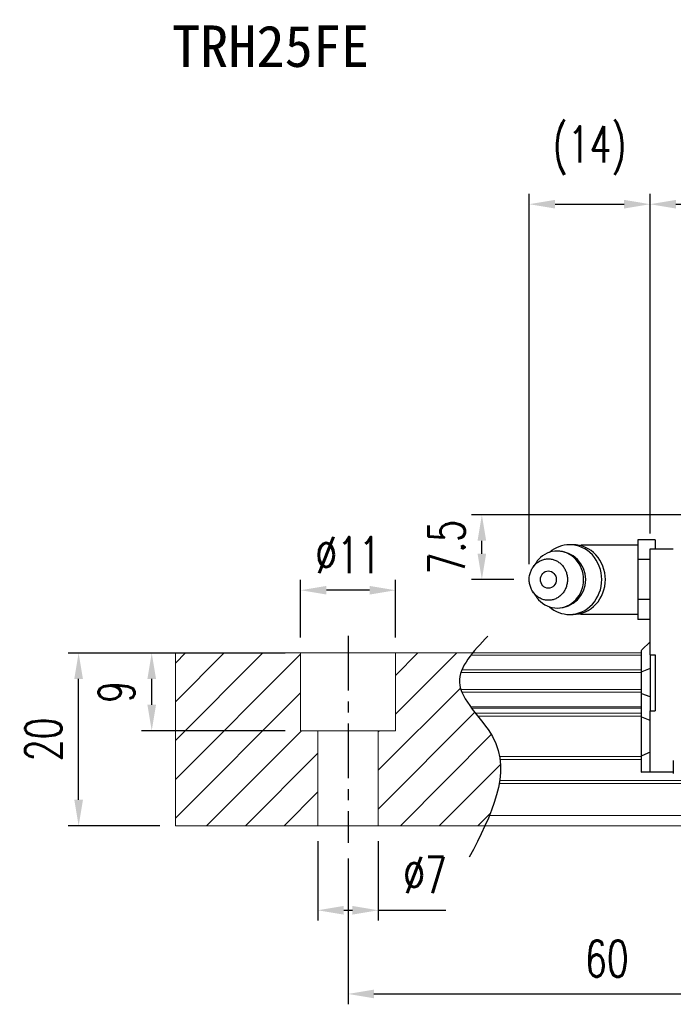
# Model space of a CAD drawing. Header units: millimetres. Extents: x 21 to 338, y 371 to 485.
# Tile 2 of 53: x 134 to 210, y 371 to 485. Entities that reach past the tile are written whole.
import ezdxf
from ezdxf.enums import TextEntityAlignment as Align

# ---------------------------------------------------------------- set-up
doc = ezdxf.new("R2010")
doc.units = ezdxf.units.MM
doc.header["$PDSIZE"] = -1
doc.linetypes.add('CENTER', pattern=[10.16, 6.35, -1.27, 1.27, -1.27])
for name, color, linetype in [('2', 7, 'Continuous'), ('CHA', 2, 'Continuous'), ('CL', 1, 'CENTER'), ('DIM', 4, 'Continuous'), ('OUT', 3, 'Continuous')]:
    doc.layers.add(name, color=color, linetype=linetype)
doc.styles.add('DIM-7', font='SIMPLEX.shx', dxfattribs={"width": 0.7, "bigfont": 'chineset.shx'})
doc.styles.add('T', font='kaiu.ttf')
doc.dimstyles.new('CNS', dxfattribs={"dimtxt": 3.5, "dimasz": 2.5, "dimexe": 1, "dimexo": 1.5, "dimgap": 0.09, "dimtad": 0, "dimdsep": 46, "dimtxsty": 'DIM-7', "dimcen": 0.09, "dimclrd": 1, "dimclre": 1, "dimclrt": 4, "dimadec": 0, "dimazin": 0, "dimtfac": 1, "dimtix": 1, "dimtmove": 2, "dimatfit": 3, "dimfxl": 1, "dimtvp": 0.971429, "dimtolj": 1, "dimarcsym": 0})

# ---------------------------------------------------------------- blocks, each defined once
blk = doc.blocks.new('*D13')
at = {"layer": 'DEFPOINTS', "color": 0}
for p in [(168.49, 391.28), (175.49, 391.28), (175.49, 381.49)]:
    blk.add_point(p, dxfattribs=at)
at = {"layer": 'DIM', "color": 7, "lineweight": -2}
for p, q in [((168.49, 389.48), (168.49, 380.29)), ((175.49, 389.48), (175.49, 380.29)), ((171.49, 381.49), (172.49, 381.49)), ((175.49, 381.49), (183.32, 381.49))]:
    blk.add_line(p, q, dxfattribs=at)
at = {"layer": 'DIM', "color": 7}
for points in [[(171.49, 381.99), (171.49, 380.99), (168.49, 381.49)], [(172.49, 381.99), (172.49, 380.99), (175.49, 381.49)]]:
    blk.add_solid(points, dxfattribs=at)
at = {"layer": 'DIM', "color": 7, "insert": (180.91, 385.57), "char_height": 4.2, "attachment_point": 5, "style": 'DIM-7'}
blk.add_mtext('\\A1;%%C7', dxfattribs=at)
blk = doc.blocks.new('*D14')
at = {"layer": 'DEFPOINTS', "color": 0}
for p in [(166.49, 418.55), (166.49, 411.28), (177.49, 411.28)]:
    blk.add_point(p, dxfattribs=at)
at = {"layer": 'DIM', "color": 7, "lineweight": -2}
for p, q in [((166.49, 413.08), (166.49, 419.75)), ((177.49, 413.08), (177.49, 419.75)), ((174.49, 418.55), (169.49, 418.55))]:
    blk.add_line(p, q, dxfattribs=at)
at = {"layer": 'DIM', "color": 7}
for points in [[(169.49, 419.05), (169.49, 418.05), (166.49, 418.55)], [(174.49, 419.05), (174.49, 418.05), (177.49, 418.55)]]:
    blk.add_solid(points, dxfattribs=at)
at = {"layer": 'DIM', "color": 7, "insert": (171.99, 422.63), "char_height": 4.2, "attachment_point": 5, "style": 'DIM-7'}
blk.add_mtext('\\A1;%%C11', dxfattribs=at)
blk = doc.blocks.new('*D15')
at = {"layer": 'DEFPOINTS', "color": 0}
for p in [(149.24, 411.28), (166.49, 411.28), (166.49, 402.28)]:
    blk.add_point(p, dxfattribs=at)
at = {"layer": 'DIM', "color": 7, "lineweight": -2}
for p, q in [((164.69, 411.28), (148.04, 411.28)), ((149.24, 405.28), (149.24, 408.28)), ((164.69, 402.28), (148.04, 402.28))]:
    blk.add_line(p, q, dxfattribs=at)
at = {"layer": 'DIM', "color": 7}
for points in [[(148.74, 408.28), (149.74, 408.28), (149.24, 411.28)], [(148.74, 405.28), (149.74, 405.28), (149.24, 402.28)]]:
    blk.add_solid(points, dxfattribs=at)
at = {"layer": 'DIM', "color": 7, "insert": (145.16, 406.78), "char_height": 4.2, "attachment_point": 5, "rotation": 90, "style": 'DIM-7'}
blk.add_mtext('\\A1;9', dxfattribs=at)
blk = doc.blocks.new('*D16')
at = {"layer": 'DEFPOINTS', "color": 0}
for p in [(171.99, 389.28), (231.99, 389.28), (231.99, 371.8)]:
    blk.add_point(p, dxfattribs=at)
at = {"layer": 'DIM', "color": 7, "lineweight": -2}
for p, q in [((171.99, 387.48), (171.99, 370.6)), ((231.99, 387.48), (231.99, 370.6)), ((174.99, 371.8), (228.99, 371.8))]:
    blk.add_line(p, q, dxfattribs=at)
at = {"layer": 'DIM', "color": 7}
for points in [[(174.99, 372.3), (174.99, 371.3), (171.99, 371.8)], [(228.99, 372.3), (228.99, 371.3), (231.99, 371.8)]]:
    blk.add_solid(points, dxfattribs=at)
at = {"layer": 'DIM', "color": 7, "insert": (201.99, 375.88), "char_height": 4.2, "attachment_point": 5, "style": 'DIM-7'}
blk.add_mtext('\\A1;60', dxfattribs=at)
blk = doc.blocks.new('*D17')
at = {"layer": 'DEFPOINTS', "color": 0}
for p in [(140.77, 411.28), (151.99, 411.28), (151.99, 391.28)]:
    blk.add_point(p, dxfattribs=at)
at = {"layer": 'DIM', "color": 7, "lineweight": -2}
for p, q in [((150.19, 411.28), (139.57, 411.28)), ((140.77, 394.28), (140.77, 408.28)), ((150.19, 391.28), (139.57, 391.28))]:
    blk.add_line(p, q, dxfattribs=at)
at = {"layer": 'DIM', "color": 7}
for points in [[(140.27, 408.28), (141.27, 408.28), (140.77, 411.28)], [(140.27, 394.28), (141.27, 394.28), (140.77, 391.28)]]:
    blk.add_solid(points, dxfattribs=at)
at = {"layer": 'DIM', "color": 7, "insert": (136.69, 401.28), "char_height": 4.2, "attachment_point": 5, "rotation": 90, "style": 'DIM-7'}
blk.add_mtext('\\A1;20', dxfattribs=at)
blk = doc.blocks.new('*D18')
at = {"layer": 'DEFPOINTS', "color": 0}
for p in [(316.99, 463.25), (206.99, 423.33), (316.99, 423.19)]:
    blk.add_point(p, dxfattribs=at)
at = {"layer": 'DIM', "color": 7, "lineweight": -2}
for p, q in [((206.99, 425.13), (206.99, 464.45)), ((316.99, 424.99), (316.99, 464.45)), ((209.99, 463.25), (313.99, 463.25))]:
    blk.add_line(p, q, dxfattribs=at)
at = {"layer": 'DIM', "color": 7}
for points in [[(209.99, 463.75), (209.99, 462.75), (206.99, 463.25)], [(313.99, 463.75), (313.99, 462.75), (316.99, 463.25)]]:
    blk.add_solid(points, dxfattribs=at)
at = {"layer": 'DIM', "color": 7, "insert": (261.99, 467.33), "char_height": 4.2, "attachment_point": 5, "style": 'DIM-7'}
blk.add_mtext('\\A1;110', dxfattribs=at)
blk = doc.blocks.new('*D26')
at = {"layer": 'DEFPOINTS', "color": 0}
for p in [(187.5, 427.28), (217.99, 427.28), (192.99, 419.78)]:
    blk.add_point(p, dxfattribs=at)
at = {"layer": 'DIM', "color": 7, "lineweight": -2}
for p, q in [((216.19, 427.28), (186.3, 427.28)), ((187.5, 422.78), (187.5, 424.28)), ((191.19, 419.78), (186.3, 419.78))]:
    blk.add_line(p, q, dxfattribs=at)
at = {"layer": 'DIM', "color": 7}
for points in [[(187, 424.28), (188, 424.28), (187.5, 427.28)], [(187, 422.78), (188, 422.78), (187.5, 419.78)]]:
    blk.add_solid(points, dxfattribs=at)
at = {"layer": 'DIM', "color": 7, "insert": (183.42, 423.53), "char_height": 4.2, "attachment_point": 5, "rotation": 90, "style": 'DIM-7'}
blk.add_mtext('\\A1;7.5', dxfattribs=at)
blk = doc.blocks.new('*D27')
at = {"layer": 'DEFPOINTS', "color": 0}
for p in [(206.99, 463.25), (206.99, 423.33), (192.99, 419.78)]:
    blk.add_point(p, dxfattribs=at)
at = {"layer": 'DIM', "color": 7, "lineweight": -2}
for p, q in [((192.99, 421.58), (192.99, 464.45)), ((206.99, 425.13), (206.99, 464.45)), ((195.99, 463.25), (203.99, 463.25))]:
    blk.add_line(p, q, dxfattribs=at)
at = {"layer": 'DIM', "color": 7}
for points in [[(195.99, 463.75), (195.99, 462.75), (192.99, 463.25)], [(203.99, 463.75), (203.99, 462.75), (206.99, 463.25)]]:
    blk.add_solid(points, dxfattribs=at)
at = {"layer": 'DIM', "color": 7, "insert": (199.99, 469.47), "char_height": 4.2, "attachment_point": 5, "style": 'DIM-7'}
blk.add_mtext('\\A1;(14)', dxfattribs=at)

msp = doc.modelspace()

# ---------------------------------------------------------------- linework, layer by layer
at = {"layer": '2', "color": 0, "linetype": 'Continuous'}
for p, q in [((207.588, 424.402), (205.588, 424.402)), ((205.588, 424.402), (205.588, 423.247)), ((207.588, 424.402), (207.588, 423.333)), ((198.077, 423.824), (197.662, 423.824)), ((205.588, 423.783), (199.205, 423.783)), ((205.588, 423.247), (205.588, 422.092)), ((206.988, 423.186), (206.988, 423.333)), ((206.988, 423.333), (209.688, 423.333)), ((206.988, 421.979), (206.988, 423.186)), ((206.988, 422.092), (205.588, 422.092)), ((205.588, 422.092), (205.588, 419.783)), ((206.988, 421.626), (206.988, 421.979)), ((193.785, 421.741), (193.421, 421.207)), ((206.988, 411.082), (206.988, 421.626)), ((205.588, 419.783), (205.588, 417.473)), ((193.421, 418.359), (193.785, 417.824)), ((206.988, 417.473), (205.588, 417.473)), ((205.588, 417.473), (205.588, 416.319)), ((205.588, 416.319), (205.588, 415.164)), ((197.662, 415.741), (198.077, 415.741)), ((199.205, 415.783), (205.588, 415.783)), ((206.988, 415.164), (205.588, 415.164)), ((205.988, 411.583), (206.038, 411.633)), ((206.988, 412.583), (206.038, 411.633)), ((205.988, 409.079), (205.988, 411.583)), ((206.988, 411.082), (206.988, 404.582)), ((206.988, 411.082), (207.588, 411.082)), ((207.588, 411.082), (207.588, 404.582)), ((206.988, 409.473), (206.038, 409.098)), ((205.988, 409.079), (206.038, 409.098)), ((205.988, 406.586), (205.988, 409.079)), ((205.988, 403.852), (205.988, 406.586)), ((205.988, 406.586), (206.038, 406.567)), ((206.988, 406.192), (206.038, 406.567)), ((205.988, 399.373), (205.988, 403.852)), ((205.988, 403.852), (206.038, 403.832)), ((206.988, 403.458), (206.038, 403.832)), ((206.988, 404.582), (207.588, 404.582)), ((206.988, 399.04), (206.988, 404.582)), ((205.988, 399.373), (206.038, 399.393)), ((205.988, 397.483), (205.988, 399.373)), ((206.988, 399.787), (206.038, 399.393)), ((206.988, 398.686), (206.988, 399.04)), ((206.988, 397.629), (206.988, 398.686)), ((209.688, 398.833), (209.688, 397.333)), ((205.988, 397.483), (206.038, 397.483)), ((206.988, 397.483), (206.038, 397.483)), ((206.988, 397.483), (206.988, 397.629)), ((209.688, 397.483), (206.988, 397.483))]:
    msp.add_line(p, q, dxfattribs=at)
for centre, radius, start, end in [((196.239, 419.783), 3.3, 270, 89.84908), ((199.205, 419.783), 4, 89.99998, 93.25686), ((199.205, 419.783), 4, 266.21721, 270.00002)]:
    msp.add_arc(centre, radius, start, end, dxfattribs=at)
msp.add_ellipse((195.205, 419.783), major_axis=(0, -1), ratio=0.9238797, dxfattribs=at)
for points, knots in [([(193.786, 417.824), (193.876, 417.691), (193.975, 417.566), (194.647, 416.838), (195.44, 416.483), (197.037, 416.483), (197.83, 416.838), (198.959, 418.06), (199.287, 418.919), (199.287, 420.647), (198.959, 421.505), (197.83, 422.727), (197.037, 423.083), (195.44, 423.083), (194.647, 422.727), (193.975, 422), (193.876, 421.874), (193.786, 421.741)], [0, 0, 0, 0, 0.0298911, 0.0298911, 0.1865941, 0.1865941, 0.343297, 0.343297, 0.5, 0.5, 0.656703, 0.656703, 0.8134059, 0.8134059, 0.9701089, 0.9701089, 1, 1, 1, 1]), ([(195.324, 416.634), (195.982, 416.065), (196.82, 415.741), (198.64, 415.741), (199.611, 416.177), (200.994, 417.673), (201.396, 418.725), (201.396, 420.841), (200.994, 421.892), (199.611, 423.389), (198.64, 423.824), (196.82, 423.824), (195.982, 423.501), (195.324, 422.932)], [0, 0, 0, 0, 0.150594, 0.150594, 0.325297, 0.325297, 0.5, 0.5, 0.674703, 0.674703, 0.849406, 0.849406, 1, 1, 1, 1]), ([(198.077, 415.741), (199.054, 415.741), (200.026, 416.177), (201.408, 417.673), (201.811, 418.725), (201.811, 420.841), (201.408, 421.892), (200.026, 423.389), (199.054, 423.824), (198.077, 423.824)], [0, 0, 0, 0, 0.25, 0.25, 0.5, 0.5, 0.75, 0.75, 1, 1, 1, 1]), ([(192.988, 419.783), (192.988, 419.625), (193.017, 419.312), (193.144, 418.858), (193.35, 418.441), (193.627, 418.075), (193.966, 417.774), (194.351, 417.551), (194.77, 417.414), (195.205, 417.367), (195.641, 417.414), (196.059, 417.551), (196.445, 417.774), (196.783, 418.075), (197.061, 418.441), (197.267, 418.858), (197.394, 419.312), (197.437, 419.783), (197.394, 420.254), (197.267, 420.707), (197.061, 421.125), (196.783, 421.491), (196.445, 421.791), (196.059, 422.014), (195.641, 422.152), (195.205, 422.198), (194.77, 422.152), (194.351, 422.014), (193.966, 421.791), (193.627, 421.491), (193.35, 421.125), (193.075, 420.57), (192.988, 420.096), (192.988, 419.783)], [0, 0, 0, 0, 0.0312594, 0.0625188, 0.0937782, 0.1250376, 0.156297, 0.1875564, 0.2188159, 0.2500753, 0.2813347, 0.3125941, 0.3438535, 0.3751129, 0.4063723, 0.4376317, 0.4688911, 0.5001505, 0.5314099, 0.5626693, 0.5939287, 0.6251882, 0.6564476, 0.687707, 0.7189664, 0.7502258, 0.7814852, 0.8127446, 0.844004, 0.8752634, 0.9065228, 0.9377822, 1, 1, 1, 1])]:
    msp.add_open_spline(points, degree=3, knots=knots, dxfattribs=at)
at = {"layer": 'CL', "color": 0}
msp.add_line((171.988, 413.283), (171.988, 389.283), dxfattribs=at)
at = {"layer": 'DIM', "color": 0}
for p, q in [((151.988, 410.119), (153.152, 411.283)), ((151.988, 405.629), (157.642, 411.283)), ((151.988, 401.138), (162.132, 411.283)), ((151.988, 396.648), (166.488, 411.148)), ((177.488, 408.678), (180.093, 411.283)), ((177.488, 404.188), (184.583, 411.283)), ((175.488, 397.698), (185.013, 407.223)), ((151.988, 392.158), (166.488, 406.658)), ((175.488, 393.208), (186.691, 404.411)), ((155.603, 391.283), (166.603, 402.283)), ((175.488, 402.188), (175.583, 402.283)), ((178.053, 391.283), (188.596, 401.825)), ((160.093, 391.283), (168.488, 399.678)), ((182.544, 391.283), (189.646, 398.385)), ((164.583, 391.283), (168.488, 395.188)), ((187.034, 391.283), (188.489, 392.738))]:
    msp.add_line(p, q, dxfattribs=at)
msp.add_open_spline([(188.188, 413.245), (186.506, 411.454), (182.848, 407.558), (192.374, 399.874), (188.558, 392.488), (186.045, 387.624)], degree=3, knots=[0, 0, 0, 0, 6.2737393, 13.647637, 27.8750855, 27.8750855, 27.8750855, 27.8750855], dxfattribs=at)
at = {"layer": 'OUT', "color": 0, "linetype": 'Continuous', "lineweight": 15}
for p, q in [((151.988, 411.283), (151.988, 391.283)), ((205.988, 411.283), (151.988, 411.283)), ((166.488, 402.283), (166.488, 411.283)), ((177.488, 402.283), (177.488, 411.283)), ((205.988, 411.027), (186.227, 411.027)), ((205.988, 409.317), (185.182, 409.317)), ((205.988, 409.023), (185.072, 409.023)), ((205.988, 407.042), (185.069, 407.042)), ((205.988, 406.748), (185.18, 406.748)), ((205.988, 405.067), (186.189, 405.067)), ((205.988, 404.903), (186.312, 404.903)), ((205.988, 404.309), (186.771, 404.309)), ((205.988, 403.956), (187.051, 403.956)), ((177.488, 402.283), (166.488, 402.283)), ((168.488, 402.283), (168.488, 391.283)), ((175.488, 402.283), (175.488, 391.283)), ((205.988, 399.29), (189.542, 399.29)), ((205.988, 398.936), (189.595, 398.936)), ((317.988, 396.176), (189.508, 396.176)), ((337.988, 396.529), (189.562, 396.529)), ((337.988, 392.483), (188.385, 392.483)), ((317.988, 391.283), (151.988, 391.283))]:
    msp.add_line(p, q, dxfattribs=at)

# ---------------------------------------------------------------- texts
at = {"layer": 'CHA', "color": 7, "style": 'T'}
msp.add_text('TRH25FE', height=4.8, dxfattribs=at).set_placement((163.011, 481.508), align=Align.MIDDLE)

# ---------------------------------------------------------------- dimensions: what is measured, and where the dimension line sits
at = {"layer": 'DIM', "color": 0}
for base, p1, p2, text, picture, middle in [((206.988, 463.248), (192.988, 419.783), (206.988, 423.333), '(<>)', '*D27', (199.988, 469.465)), ((166.488, 418.55), (177.488, 411.283), (166.488, 411.283), '%%C<>', '*D14', (171.988, 422.63))]:
    dim = msp.add_linear_dim(base=base, p1=p1, p2=p2, text=text, dimstyle='CNS', override={"dimscale": 1.2, "dimclrd": 7, "dimclre": 7, "dimclrt": 7}, dxfattribs=at)
    dim.commit()
    dim.dimension.update_dxf_attribs({"geometry": picture, "text_midpoint": middle})
for base, p1, p2, picture, middle in [((316.988, 463.248), (206.988, 423.333), (316.988, 423.186), '*D18', (261.988, 467.328)), ((231.988, 371.802), (171.988, 389.283), (231.988, 389.283), '*D16', (201.988, 375.882))]:
    dim = msp.add_linear_dim(base=base, p1=p1, p2=p2, dimstyle='CNS', override={"dimscale": 1.2, "dimclrd": 7, "dimclre": 7, "dimclrt": 7}, dxfattribs=at)
    dim.commit()
    dim.dimension.update_dxf_attribs({"geometry": picture, "text_midpoint": middle})
for base, p1, p2, picture, middle in [((187.499, 427.283), (192.988, 419.783), (217.988, 427.283), '*D26', (183.419, 423.533)), ((140.774, 411.283), (151.988, 391.283), (151.988, 411.283), '*D17', (136.694, 401.283)), ((149.241, 411.283), (166.488, 402.283), (166.488, 411.283), '*D15', (145.161, 406.783))]:
    dim = msp.add_linear_dim(base=base, p1=p1, p2=p2, angle=90, dimstyle='CNS', override={"dimscale": 1.2, "dimclrd": 7, "dimclre": 7, "dimclrt": 7}, dxfattribs=at)
    dim.commit()
    dim.dimension.update_dxf_attribs({"geometry": picture, "text_midpoint": middle})
dim = msp.add_linear_dim(base=(175.488, 381.493), p1=(168.488, 391.283), p2=(175.488, 391.283), text='%%C<>', dimstyle='CNS', override={"dimscale": 1.2, "dimclrd": 7, "dimclre": 7, "dimclrt": 7, "dimtmove": 0}, dxfattribs=at)
dim.commit()
dim.dimension.update_dxf_attribs({"geometry": '*D13', "text_midpoint": (180.906, 381.493), "dimtype": 160})

doc.saveas('drawing.dxf')
